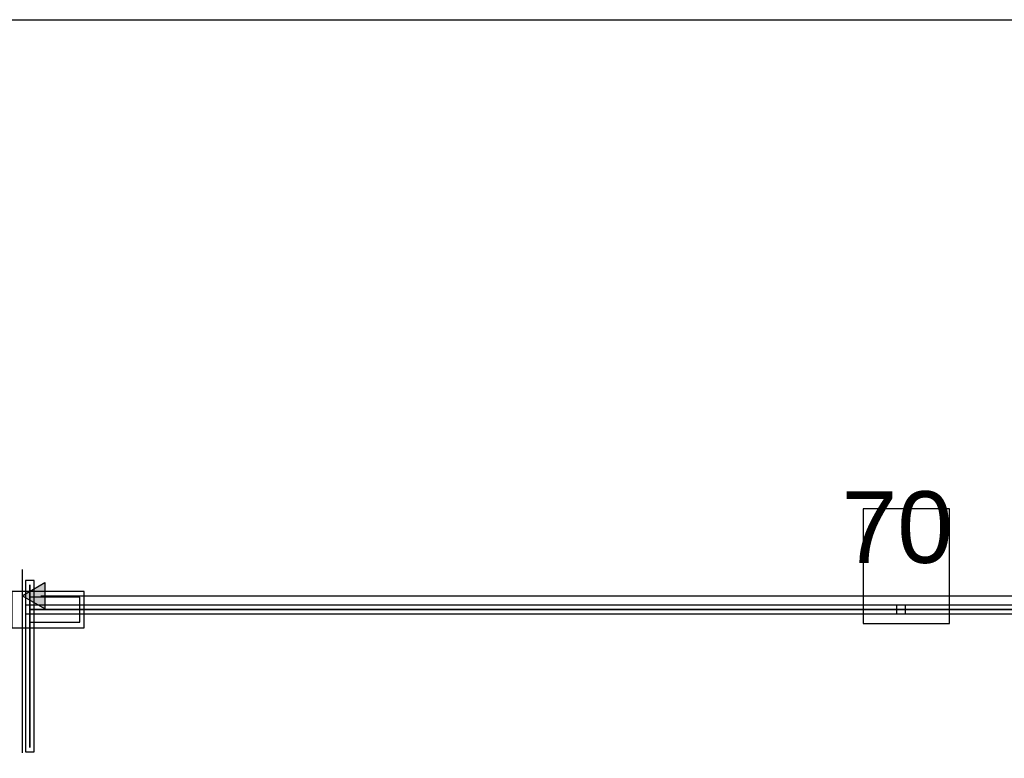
# Model space of a CAD drawing. Extents: x 0 to 566, y 0 to 372.
# Tile 17 of 24: x 56 to 169, y 288 to 372. Entities that reach past the tile are written whole.
import ezdxf

# ---------------------------------------------------------------- set-up
doc = ezdxf.new("R2010")
doc.units = 0
doc.layers.add('CAPA_1', color=7, linetype='CONTINUOUS')

# ---------------------------------------------------------------- blocks, each defined once
blk = doc.blocks.new('BLOCK_30')
at = {"layer": 'CAPA_1'}
blk.add_lwpolyline([(152.53, 303.24), (162.38, 303.24), (162.38, 316.28), (152.53, 316.28), (152.53, 303.24)], dxfattribs=at)
blk = doc.blocks.new('BLOCK_29')
at = {"layer": 'CAPA_1'}
blk.add_blockref('BLOCK_30', (0, 0), dxfattribs=at)
blk = doc.blocks.new('BLOCK_32')
at = {"layer": 'CAPA_1'}
blk.add_open_spline([(57.64, 289.11), (57.64, 289.11), (57.64, 289.11), (57.64, 289.11), (57.64, 289.11), (57.64, 307.65), (57.64, 307.65), (57.64, 307.65), (57.64, 289.11), (57.64, 289.11)], degree=3, knots=[0, 0, 0, 0, 1, 1, 1, 2, 2, 2, 3, 3, 3, 3], dxfattribs=at)
blk = doc.blocks.new('BLOCK_31')
at = {"layer": 'CAPA_1'}
blk.add_blockref('BLOCK_32', (0, 0), dxfattribs=at)
blk = doc.blocks.new('BLOCK_34')
at = {"layer": 'CAPA_1'}
blk.add_lwpolyline([(57.14, 288.61), (58.14, 288.61), (58.14, 308.15), (57.14, 308.15), (57.14, 288.61)], dxfattribs=at)
blk = doc.blocks.new('BLOCK_33')
at = {"layer": 'CAPA_1'}
blk.add_blockref('BLOCK_34', (0, 0), dxfattribs=at)
blk = doc.blocks.new('BLOCK_40')
at = {"layer": 'CAPA_1'}
blk.add_open_spline([(57.64, 304.82), (57.64, 304.82), (156.85, 304.82), (156.85, 304.82), (156.85, 304.82), (57.64, 304.82), (57.64, 304.82)], degree=3, knots=[0, 0, 0, 0, 1, 1, 1, 2, 2, 2, 2], dxfattribs=at)
blk = doc.blocks.new('BLOCK_39')
at = {"layer": 'CAPA_1'}
blk.add_blockref('BLOCK_40', (0, 0), dxfattribs=at)
blk = doc.blocks.new('BLOCK_42')
at = {"layer": 'CAPA_1'}
blk.add_lwpolyline([(57.14, 304.32), (157.35, 304.32), (157.35, 305.32), (57.14, 305.32), (57.14, 304.32)], dxfattribs=at)
blk = doc.blocks.new('BLOCK_41')
at = {"layer": 'CAPA_1'}
blk.add_blockref('BLOCK_42', (0, 0), dxfattribs=at)
blk = doc.blocks.new('BLOCK_44')
at = {"layer": 'CAPA_1'}
blk.add_open_spline([(156.85, 304.82), (156.85, 304.82), (256.06, 304.82), (256.06, 304.82), (256.06, 304.82), (156.85, 304.82), (156.85, 304.82)], degree=3, knots=[0, 0, 0, 0, 1, 1, 1, 2, 2, 2, 2], dxfattribs=at)
blk = doc.blocks.new('BLOCK_43')
at = {"layer": 'CAPA_1'}
blk.add_blockref('BLOCK_44', (0, 0), dxfattribs=at)
blk = doc.blocks.new('BLOCK_46')
at = {"layer": 'CAPA_1'}
blk.add_lwpolyline([(156.35, 304.32), (256.56, 304.32), (256.56, 305.32), (156.35, 305.32), (156.35, 304.32)], dxfattribs=at)
blk = doc.blocks.new('BLOCK_45')
at = {"layer": 'CAPA_1'}
blk.add_blockref('BLOCK_46', (0, 0), dxfattribs=at)
blk = doc.blocks.new('BLOCK_48')
at = {"layer": 'CAPA_1'}
blk.add_lwpolyline([(57.64, 303.4), (63.31, 303.4), (63.31, 306.24), (57.64, 306.24), (57.64, 303.4)], dxfattribs=at)
blk = doc.blocks.new('BLOCK_47')
at = {"layer": 'CAPA_1'}
blk.add_blockref('BLOCK_48', (0, 0), dxfattribs=at)
blk = doc.blocks.new('BLOCK_50')
at = {"layer": 'CAPA_1'}
blk.add_lwpolyline([(55.58, 302.76), (63.81, 302.76), (63.81, 306.88), (55.58, 306.88), (55.58, 302.76)], dxfattribs=at)
blk = doc.blocks.new('BLOCK_49')
at = {"layer": 'CAPA_1'}
blk.add_blockref('BLOCK_50', (0, 0), dxfattribs=at)
blk = doc.blocks.new('BLOCK_2')
at = {"layer": 'CAPA_1'}
blk.add_lwpolyline([(0, 372), (566.5, 372), (566.5, 0), (0, 0), (0, 372)], dxfattribs=at)
for name in ['BLOCK_29', 'BLOCK_33', 'BLOCK_31', 'BLOCK_49', 'BLOCK_47', 'BLOCK_41', 'BLOCK_45', 'BLOCK_39', 'BLOCK_43']:
    blk.add_blockref(name, (0, 0), dxfattribs=at)
blk = doc.blocks.new('BLOCK_2255')
at = {"layer": 'CAPA_1'}
blk.add_lwpolyline([(0, 372), (566.5, 372), (566.5, 0), (0, 0), (0, 372)], dxfattribs=at)
blk = doc.blocks.new('*U2255')
at = {"layer": 'CAPA_1', "color": 250}
blk.add_solid([(59.34, 304.91), (56.75, 306.4), (59.34, 307.9)], dxfattribs=at)

msp = doc.modelspace()

# ---------------------------------------------------------------- linework, layer by layer
at = {"layer": 'CAPA_1', "color": 250}
for points in [[(56.75, 309.39), (56.75, 288.52)], [(58.9, 306.39), (254.6, 306.39)]]:
    msp.add_lwpolyline(points, dxfattribs=at)
at = {"layer": 'CAPA_1'}
msp.add_lwpolyline([(59.34, 304.91), (56.75, 306.4), (59.34, 307.9), (59.34, 304.91)], dxfattribs=at)

# ---------------------------------------------------------------- block references
for name in ['BLOCK_2', 'BLOCK_2255']:
    msp.add_blockref(name, (0, 0), dxfattribs=at)
at = {"layer": 'CAPA_1', "color": 250}
msp.add_blockref('*U2255', (0, 0), dxfattribs=at)

# ---------------------------------------------------------------- texts
at = {"layer": 'CAPA_1', "color": 250, "insert": (150.08, 310.02), "char_height": 8.16, "attachment_point": 7}
msp.add_mtext('\\fHelvetica|b0|i0|c0|p34;\\W1;70', dxfattribs=at)

doc.saveas('drawing.dxf')
